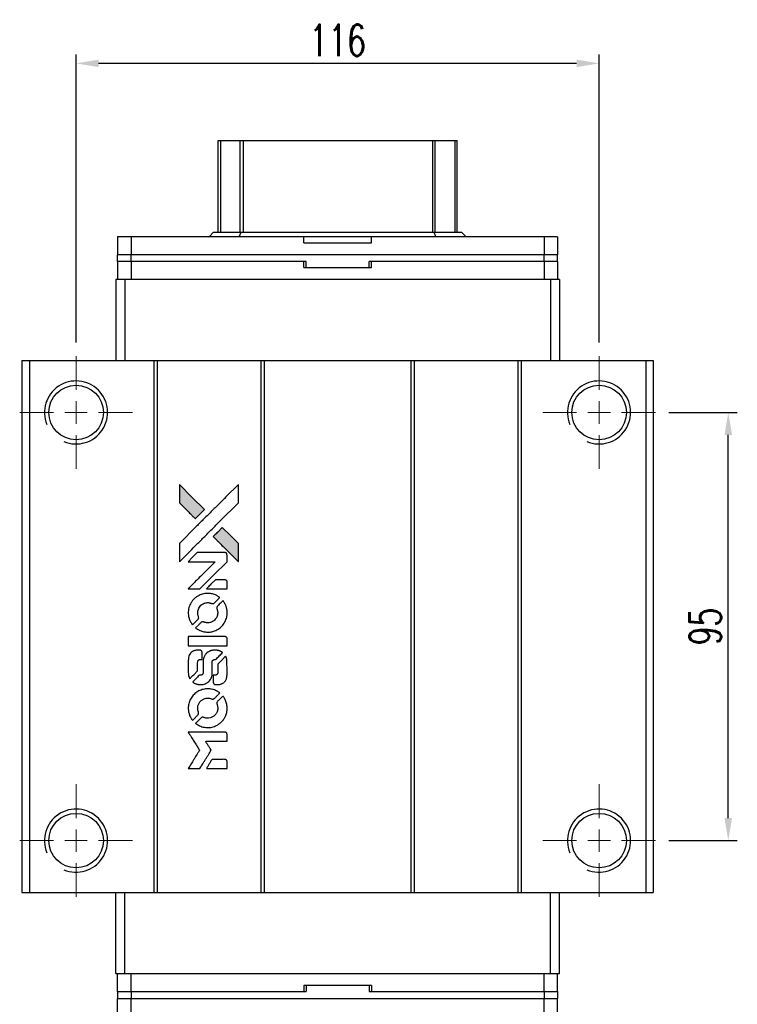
# Model space of a CAD drawing. Header units: millimetres. Extents: x 30 to 571, y 174 to 626.
# Tile 2 of 3: x 79 to 238, y 408 to 626. Entities that reach past the tile are written whole.
import ezdxf

# ---------------------------------------------------------------- set-up
doc = ezdxf.new("R2010")
doc.units = ezdxf.units.MM
doc.header["$LTSCALE"] = 10
doc.layers.add('DIM', color=4, linetype='Continuous')
doc.styles.add('DIM-7', font='SIMPLEX.shx', dxfattribs={"width": 0.7, "bigfont": 'chineset.shx'})
doc.dimstyles.new('CNS', dxfattribs={"dimtxt": 3.5, "dimasz": 2.5, "dimexe": 1, "dimexo": 1.5, "dimgap": 0.09, "dimtad": 0, "dimdsep": 46, "dimtxsty": 'DIM-7', "dimcen": 0.09, "dimclrd": 1, "dimclre": 1, "dimclrt": 4, "dimadec": 0, "dimazin": 0, "dimtfac": 1, "dimtix": 1, "dimtmove": 2, "dimatfit": 3, "dimfxl": 1, "dimtvp": 0.971429, "dimtolj": 1, "dimarcsym": 0})

# ---------------------------------------------------------------- blocks, each defined once
blk = doc.blocks.new('SW_CENTERMARKSYMBOL_0')
at = {"color": 0, "linetype": 'Continuous', "lineweight": 18}
for p, q in [((0, 5), (0, 12.5)), ((0, 0), (0, 2.5)), ((-5, 0), (-12.5, 0)), ((0, 0), (-2.5, 0)), ((0, 0), (0, -2.5)), ((0, 0), (2.5, 0)), ((5, 0), (12.5, 0)), ((0, -5), (0, -12.5))]:
    blk.add_line(p, q, dxfattribs=at)
blk = doc.blocks.new('SW_CENTERMARKSYMBOL_1')
at = {"color": 0, "linetype": 'Continuous', "lineweight": 18}
for p, q in [((0, 5), (0, 12.5)), ((0, 0), (0, 2.5)), ((-5, 0), (-12.5, 0)), ((0, 0), (-2.5, 0)), ((0, 0), (0, -2.5)), ((0, 0), (2.5, 0)), ((5, 0), (12.5, 0)), ((0, -5), (0, -12.5))]:
    blk.add_line(p, q, dxfattribs=at)
blk = doc.blocks.new('SW_CENTERMARKSYMBOL_2')
at = {"color": 0, "linetype": 'Continuous', "lineweight": 18}
for p, q in [((0, 5), (0, 12.5)), ((0, 0), (0, 2.5)), ((-5, 0), (-12.5, 0)), ((0, 0), (-2.5, 0)), ((0, 0), (0, -2.5)), ((0, 0), (2.5, 0)), ((5, 0), (12.5, 0)), ((0, -5), (0, -12.5))]:
    blk.add_line(p, q, dxfattribs=at)
blk = doc.blocks.new('SW_CENTERMARKSYMBOL_3')
at = {"color": 0, "linetype": 'Continuous', "lineweight": 18}
for p, q in [((0, 5), (0, 12.5)), ((0, 0), (0, 2.5)), ((-5, 0), (-12.5, 0)), ((0, 0), (-2.5, 0)), ((0, 0), (0, -2.5)), ((0, 0), (2.5, 0)), ((5, 0), (12.5, 0)), ((0, -5), (0, -12.5))]:
    blk.add_line(p, q, dxfattribs=at)
blk = doc.blocks.new('*D97')
at = {"layer": 'DEFPOINTS', "color": 0}
for p in [(219.68, 539.21), (235.83, 539.21), (219.68, 444.21)]:
    blk.add_point(p, dxfattribs=at)
at = {"layer": 'DIM', "color": 7, "lineweight": -2}
for p, q in [((222.68, 539.21), (237.83, 539.21)), ((235.83, 449.21), (235.83, 534.21)), ((222.68, 444.21), (237.83, 444.21))]:
    blk.add_line(p, q, dxfattribs=at)
at = {"layer": 'DIM', "color": 7}
for points in [[(235, 534.21), (236.67, 534.21), (235.83, 539.21)], [(235, 449.21), (236.67, 449.21), (235.83, 444.21)]]:
    blk.add_solid(points, dxfattribs=at)
at = {"layer": 'DIM', "color": 7, "insert": (230.73, 491.71), "char_height": 7, "attachment_point": 5, "rotation": 90, "style": 'DIM-7'}
blk.add_mtext('\\A1;95', dxfattribs=at)
blk = doc.blocks.new('*D98')
at = {"layer": 'DEFPOINTS', "color": 0}
for p in [(91.18, 616.67), (91.18, 551.71), (207.18, 551.71)]:
    blk.add_point(p, dxfattribs=at)
at = {"layer": 'DIM', "color": 7, "lineweight": -2}
for p, q in [((91.18, 554.71), (91.18, 618.67)), ((207.18, 554.71), (207.18, 618.67)), ((202.18, 616.67), (96.18, 616.67))]:
    blk.add_line(p, q, dxfattribs=at)
at = {"layer": 'DIM', "color": 7}
for points in [[(96.18, 617.5), (96.18, 615.83), (91.18, 616.67)], [(202.18, 617.5), (202.18, 615.83), (207.18, 616.67)]]:
    blk.add_solid(points, dxfattribs=at)
at = {"layer": 'DIM', "color": 7, "insert": (149.18, 621.77), "char_height": 7, "attachment_point": 5, "style": 'DIM-7'}
blk.add_mtext('\\A1;116', dxfattribs=at)
blk = doc.blocks.new('LOGO')
at = {"linetype": 'Continuous'}
h = blk.add_hatch(color=22, dxfattribs=at)
h.dxf.hatch_style = 1
h.paths.add_polyline_path([(-607.8, 1821.95), (-607.8, 1819.91), (-607.8, 1817.88), (-606.03, 1816.12, 0.000288), (-605.35, 1815.45, 0.000479), (-604.78, 1814.88, 0.000013), (-604.26, 1814.37, 0.197177), (-604.26, 1814.37, 0.197497), (-604.25, 1814.37, 0.00004), (-603.95, 1814.66, 0.000834), (-603.62, 1814.99, 0.000506), (-603.24, 1815.38), (-602.23, 1816.39), (-605.01, 1819.17)])
h.paths.add_polyline_path([(-598.27, 1812.42), (-599.28, 1811.4, 0.000476), (-599.67, 1811.02, 0.000789), (-599.99, 1810.69, 0.000035), (-600.29, 1810.39, 0.19758), (-600.29, 1810.38, 0.198396), (-600.29, 1810.38, 0.000019), (-599.88, 1809.97, 0.000582), (-599.44, 1809.53, 0.000351), (-598.91, 1809, 0.000108), (-596.67, 1806.77, 0.000692), (-595.54, 1805.64, 0.000077), (-594.75, 1804.87, 0.197527), (-594.72, 1804.85, 0.410181), (-594.71, 1804.87, 0.000493), (-594.71, 1805.28, 0.002424), (-594.7, 1805.86, 0.000529), (-594.7, 1806.85), (-594.7, 1808.85), (-596.48, 1810.63)])
at = {"color": 22}
for points in [[(-606.03, 1816.12, 0.000288), (-605.35, 1815.45, 0.000479), (-604.78, 1814.88, 0.000013), (-604.26, 1814.37, 0.197177), (-604.26, 1814.37, 0.197497), (-604.25, 1814.37, 0.00004), (-603.95, 1814.66, 0.000836), (-603.62, 1814.99, 0.000505), (-603.24, 1815.38), (-602.23, 1816.39), (-605.01, 1819.17), (-607.8, 1821.95), (-607.8, 1819.91), (-607.8, 1817.88)], [(-605.35, 1807.25, -0.000056), (-604.13, 1808.47, -0.000021), (-602.42, 1810.18, -0.000021), (-600.55, 1812.04, -0.000025), (-598.8, 1813.78), (-594.7, 1817.87), (-594.71, 1819.9), (-594.71, 1821.93), (-597.46, 1819.19, 0.000274), (-598.78, 1817.88, 0.000123), (-600.52, 1816.15, 0.000121), (-602.35, 1814.32, 0.000165), (-604.01, 1812.67), (-607.8, 1808.89), (-607.8, 1806.85), (-607.8, 1804.8)], [(-598.91, 1809, 0.000108), (-596.67, 1806.77, 0.000692), (-595.54, 1805.64, 0.000077), (-594.75, 1804.87, 0.197527), (-594.72, 1804.85, 0.410182), (-594.71, 1804.87, 0.000493), (-594.71, 1805.28, 0.002424), (-594.7, 1805.86, 0.000529), (-594.7, 1806.85), (-594.7, 1808.85), (-596.48, 1810.63), (-598.27, 1812.42), (-599.28, 1811.4, 0.000476), (-599.67, 1811.02, 0.000789), (-599.99, 1810.69, 0.000035), (-600.29, 1810.39, 0.19758), (-600.29, 1810.38, 0.198396), (-600.29, 1810.38, 0.000019), (-599.88, 1809.97, 0.000582), (-599.44, 1809.53, 0.000351)], [(-604.56, 1798.79), (-603.25, 1798.79), (-600.24, 1801.8), (-597.22, 1804.82), (-597.23, 1805.67, 0.0008), (-597.23, 1806.21, 0.010795), (-597.24, 1806.4, 0.030495), (-597.25, 1806.51, 0.080372), (-597.28, 1806.59, 0.03816), (-597.32, 1806.66, 0.041799), (-597.38, 1806.72, 0.042486), (-597.44, 1806.77, 0.042078), (-597.51, 1806.81, 0.099276), (-597.62, 1806.83, 0.003302), (-598.04, 1806.84, 0.002586), (-598.77, 1806.84, 0.000204), (-600.72, 1806.84), (-603.84, 1806.83), (-604.85, 1805.83), (-605.85, 1804.82), (-602.84, 1804.81), (-599.84, 1804.8), (-602.81, 1801.85, 0.000253), (-603.95, 1800.71, 0.000412), (-604.92, 1799.75, 0.000041), (-605.79, 1798.88, 0.041338), (-605.82, 1798.84), (-605.86, 1798.79)], [(-599.5, 1798.79), (-597.22, 1798.79), (-597.23, 1799.63), (-597.23, 1800.48), (-597.29, 1800.58, 0.03146), (-597.33, 1800.62, 0.026444), (-597.37, 1800.67, 0.026444), (-597.41, 1800.71, 0.031457), (-597.45, 1800.74), (-597.55, 1800.8), (-598.68, 1800.8), (-599.8, 1800.81), (-600.79, 1799.81, 0.000745), (-601.16, 1799.43, 0.001228), (-601.48, 1799.11, 0.000087), (-601.77, 1798.81, 0.195134), (-601.77, 1798.8, 0.412117), (-601.76, 1798.79, 0.000048), (-601.1, 1798.79, 0.00109), (-600.37, 1798.79, 0.000653)], [(-605.79, 1793.02, 0.023681), (-605.74, 1792.66, 0.022402), (-605.65, 1792.31, 0.021929), (-605.53, 1791.95, 0.020503), (-605.37, 1791.6, 0.013745), (-605.27, 1791.4, 0.009767), (-605.14, 1791.18, 0.009658), (-605.01, 1790.99, 0.027804), (-604.91, 1790.86), (-604.87, 1790.81), (-604.24, 1791.44, 0.002053), (-603.94, 1791.74, 0.006738), (-603.74, 1791.95, 0.007826), (-603.61, 1792.09, 0.063909), (-603.56, 1792.16, 0.061532), (-603.52, 1792.28, 0.068674), (-603.51, 1792.39, 0.052072), (-603.54, 1792.53, 0.019648), (-603.59, 1792.72, -0.018366), (-603.67, 1792.94, -0.0288), (-603.71, 1793.14, -0.029061), (-603.73, 1793.34, -0.019155), (-603.73, 1793.58, -0.053809), (-603.65, 1794.08, -0.058833), (-603.47, 1794.54, -0.058566), (-603.19, 1794.95, -0.052525), (-602.81, 1795.3, -0.044733), (-602.49, 1795.5, -0.040573), (-602.13, 1795.64, -0.041123), (-601.75, 1795.72, -0.04951), (-601.39, 1795.73, -0.017369), (-601.22, 1795.72, -0.024255), (-601.07, 1795.69, -0.023787), (-600.93, 1795.65, -0.015798), (-600.76, 1795.59, 0.010631), (-600.65, 1795.54, 0.033653), (-600.58, 1795.52, 0.037806), (-600.51, 1795.51, 0.016307), (-600.42, 1795.51, 0.068179), (-600.24, 1795.54, 0.095747), (-600.09, 1795.61, 0.033418), (-599.9, 1795.78, 0.002133), (-599.36, 1796.33, 0.001452), (-599.06, 1796.64, 0.012393), (-598.94, 1796.78, 0.020479), (-598.87, 1796.86, 0.344362), (-598.87, 1796.9, 0.074287), (-598.94, 1796.96, 0.005454), (-599.17, 1797.11, 0.008391), (-599.42, 1797.26, 0.017097), (-599.62, 1797.36, 0.027375), (-600.02, 1797.54, 0.02835), (-600.44, 1797.66, 0.027723), (-600.88, 1797.74, 0.023913), (-601.35, 1797.78, 0.027047), (-601.91, 1797.76, 0.031685), (-602.44, 1797.69, 0.032425), (-602.94, 1797.55, 0.031013), (-603.43, 1797.34, 0.037914), (-604.01, 1797, 0.040153), (-604.52, 1796.58, 0.039834), (-604.95, 1796.08, 0.036173), (-605.32, 1795.5, 0.040752), (-605.57, 1794.93, 0.035885), (-605.74, 1794.31, 0.035491), (-605.81, 1793.66, 0.037615)], [(-604.04, 1790.01, 0.018008), (-603.86, 1789.88, 0.009842), (-603.62, 1789.75, 0.009807), (-603.38, 1789.62, 0.015716), (-603.16, 1789.52, 0.048467), (-602.39, 1789.28, 0.045841), (-601.58, 1789.19, 0.046006), (-600.76, 1789.24, 0.049638), (-599.99, 1789.44, 0.064819), (-598.99, 1789.97, 0.06695), (-598.17, 1790.74, 0.066691), (-597.58, 1791.69, 0.063505), (-597.25, 1792.79, 0.03135), (-597.22, 1793.07, 0.010439), (-597.21, 1793.48, 0.010391), (-597.22, 1793.89, 0.032408), (-597.25, 1794.17, 0.015696), (-597.32, 1794.49, 0.018095), (-597.4, 1794.8, 0.018551), (-597.51, 1795.09, 0.018352), (-597.63, 1795.37, 0.015568), (-597.73, 1795.56, 0.009832), (-597.86, 1795.77, 0.009795), (-597.98, 1795.97, 0.023727), (-598.09, 1796.11), (-598.14, 1796.16), (-598.76, 1795.55, 0.001528), (-599.11, 1795.2, 0.010022), (-599.29, 1795.02, 0.019586), (-599.39, 1794.9, 0.061865), (-599.44, 1794.81, 0.055054), (-599.48, 1794.68, 0.061607), (-599.49, 1794.55, 0.048725), (-599.47, 1794.39, 0.020221), (-599.41, 1794.19, -0.017722), (-599.35, 1793.97, -0.02685), (-599.31, 1793.77, -0.02759), (-599.29, 1793.58, -0.020233), (-599.29, 1793.36, -0.04793), (-599.35, 1792.95, -0.048386), (-599.49, 1792.56, -0.047866), (-599.7, 1792.2, -0.044964), (-599.98, 1791.87, -0.04333), (-600.32, 1791.6, -0.050921), (-600.68, 1791.41, -0.051473), (-601.07, 1791.29, -0.0459), (-601.49, 1791.25, -0.019014), (-601.69, 1791.26, -0.024114), (-601.88, 1791.29, -0.025081), (-602.06, 1791.33, -0.023892), (-602.23, 1791.38, 0.008624), (-602.37, 1791.43, 0.026486), (-602.46, 1791.46, 0.035074), (-602.55, 1791.47, 0.02756), (-602.64, 1791.48, 0.087163), (-602.78, 1791.45, 0.073291), (-602.92, 1791.37, 0.028074), (-603.11, 1791.2, 0.002594), (-603.56, 1790.76), (-604.2, 1790.12)], [(-601.53, 1786.17), (-597.23, 1786.18), (-597.23, 1787.02), (-597.23, 1787.86), (-597.29, 1787.96, 0.071429), (-597.34, 1788.04, 0.054799), (-597.43, 1788.12, 0.053585), (-597.53, 1788.17, 0.060698), (-597.64, 1788.2, 0.033975), (-597.81, 1788.21), (-600, 1788.21, 0.000726), (-602.13, 1788.21, 0.001084), (-604, 1788.2), (-605.82, 1788.18), (-605.82, 1787.18), (-605.82, 1786.17)], [(-605.8, 1779.89, 0.018538), (-605.79, 1779.76, 0.010695), (-605.76, 1779.6, 0.01068), (-605.72, 1779.45, 0.017678), (-605.68, 1779.32, 0.013849), (-605.63, 1779.18, 0.011814), (-605.57, 1779.03, 0.004513), (-605.5, 1778.89, 0.290035), (-605.48, 1778.88, 0.196418), (-605.47, 1778.88, 0.000124), (-605.22, 1779.13, 0.001477), (-604.94, 1779.4, 0.000898), (-604.61, 1779.73), (-603.75, 1780.59), (-603.75, 1781.66, -0.001471), (-603.74, 1782.47, -0.028714), (-603.73, 1782.72, -0.097073), (-603.68, 1782.86, -0.084199), (-603.58, 1782.98, -0.042698), (-603.51, 1783.04, -0.053912), (-603.43, 1783.07, -0.051004), (-603.34, 1783.1, -0.032967), (-603.23, 1783.1, 0.00807), (-603.17, 1783.1, 0.003023), (-603.1, 1783.11, 0.002994), (-603.01, 1783.11, 0.003629), (-602.94, 1783.12), (-602.75, 1783.13), (-602.75, 1783.95, 0.001618), (-602.75, 1784.34, 0.005206), (-602.76, 1784.6, 0.00535), (-602.76, 1784.78, 0.060675), (-602.78, 1784.85, 0.048484), (-602.79, 1784.89, 0.02389), (-602.82, 1784.94, 0.022812), (-602.85, 1784.99, 0.02462), (-602.89, 1785.03, 0.061781), (-603, 1785.11, 0.080179), (-603.11, 1785.16, 0.048561), (-603.27, 1785.18, 0.010021), (-603.55, 1785.19, 0.016602), (-603.93, 1785.17, 0.031409), (-604.24, 1785.13, 0.036474), (-604.51, 1785.06, 0.03439), (-604.76, 1784.95, 0.065928), (-605.17, 1784.67, 0.069066), (-605.48, 1784.29, 0.065697), (-605.69, 1783.83, 0.051559), (-605.8, 1783.29, 0.020904), (-605.81, 1783, 0.000451), (-605.81, 1781.58, 0.000419), (-605.81, 1780.16, 0.022759)], [(-604.69, 1778.01, 0.023289), (-604.49, 1777.88, 0.026845), (-604.28, 1777.77, 0.026047), (-604.06, 1777.69, 0.019751), (-603.81, 1777.62, 0.013249), (-603.66, 1777.59, 0.025169), (-603.55, 1777.57, 0.016532), (-603.4, 1777.57, 0.002937), (-603.13, 1777.57, 0.003317), (-602.89, 1777.57, 0.011808), (-602.74, 1777.57, 0.01777), (-602.62, 1777.58, 0.021476), (-602.51, 1777.6, 0.04325), (-602.06, 1777.74, 0.045753), (-601.64, 1777.96, 0.04649), (-601.28, 1778.25, 0.047672), (-600.98, 1778.59, 0.025315), (-600.88, 1778.74, 0.015208), (-600.78, 1778.92, 0.01512), (-600.69, 1779.12, 0.022488), (-600.63, 1779.29, 0.027857), (-600.56, 1779.56, 0.034138), (-600.52, 1779.82, 0.014286), (-600.51, 1780.22, 0.00124), (-600.51, 1781.22, -0.00103), (-600.51, 1781.84, -0.002552), (-600.5, 1782.29, -0.001594), (-600.5, 1782.63, -0.047676), (-600.49, 1782.72, -0.085307), (-600.43, 1782.87, -0.097789), (-600.32, 1782.98, -0.085947), (-600.17, 1783.06, -0.051339), (-599.97, 1783.1, 0.014634), (-599.9, 1783.1, 0.015028), (-599.84, 1783.11, 0.014927), (-599.78, 1783.13, 0.059415), (-599.75, 1783.14, 0.070595), (-599.68, 1783.19, 0.00028), (-598.96, 1783.9, 0.000111), (-598.22, 1784.63, 0.200239), (-598.21, 1784.67, 0.268906), (-598.22, 1784.69, 0.001866), (-598.39, 1784.79, 0.007532), (-598.57, 1784.88, 0.017818), (-598.7, 1784.94, 0.013256), (-598.84, 1785, 0.011636), (-598.99, 1785.05, 0.011528), (-599.15, 1785.1, 0.012303), (-599.31, 1785.14, 0.0423), (-599.55, 1785.17, 0.013657), (-599.92, 1785.18, 0.013857), (-600.28, 1785.17, 0.037428), (-600.54, 1785.13, 0.014927), (-600.72, 1785.09, 0.0122), (-600.9, 1785.03, 0.012518), (-601.07, 1784.97, 0.023062), (-601.2, 1784.91, 0.065961), (-601.68, 1784.58, 0.06055), (-602.08, 1784.13, 0.059676), (-602.37, 1783.59, 0.060497), (-602.51, 1783, 0.025683), (-602.52, 1782.88, 0.001528), (-602.53, 1782.5, 0.002124), (-602.53, 1782.01, 0.001173), (-602.53, 1781.43, -0.000809), (-602.53, 1780.39, -0.017164), (-602.55, 1780.09, -0.063931), (-602.58, 1779.93, -0.108429), (-602.65, 1779.81, -0.052941), (-602.73, 1779.74, -0.063675), (-602.81, 1779.7, -0.050562), (-602.92, 1779.67, -0.020337), (-603.07, 1779.66, 0.009897), (-603.17, 1779.65, 0.016482), (-603.24, 1779.64, 0.019019), (-603.31, 1779.63, 0.06043), (-603.35, 1779.61, 0.076267), (-603.44, 1779.55, 0.00054), (-604.1, 1778.87, 0.000307), (-604.78, 1778.18, 0.142594), (-604.81, 1778.13, 0.232419), (-604.81, 1778.11, 0.022995), (-604.78, 1778.08, 0.024627), (-604.74, 1778.05, 0.015407)], [(-600.25, 1777.9, 0.065483), (-600.2, 1777.8, 0.053271), (-600.12, 1777.71, 0.052018), (-600.03, 1777.63, 0.0556), (-599.92, 1777.58, 0.036839), (-599.85, 1777.56, 0.026922), (-599.77, 1777.55, 0.016905), (-599.67, 1777.55, 0.004317), (-599.49, 1777.55, 0.016369), (-599.12, 1777.56, 0.029936), (-598.82, 1777.6, 0.03418), (-598.55, 1777.67, 0.031327), (-598.29, 1777.78, 0.046935), (-597.97, 1777.97, 0.054053), (-597.71, 1778.21, 0.053701), (-597.51, 1778.5, 0.045364), (-597.36, 1778.85, 0.032479), (-597.28, 1779.16, 0.03386), (-597.24, 1779.47, 0.013578), (-597.23, 1779.96, 0.001155), (-597.23, 1781.21, 0.000413), (-597.24, 1782.29, 0.005008), (-597.24, 1782.7, 0.013199), (-597.25, 1782.94, 0.033956), (-597.28, 1783.1, 0.013909), (-597.32, 1783.28, 0.010864), (-597.38, 1783.46, 0.010938), (-597.44, 1783.63, 0.028702), (-597.49, 1783.75), (-597.53, 1783.84), (-598.41, 1782.98), (-599.29, 1782.11), (-599.29, 1781.1, -0.001504), (-599.29, 1780.67, -0.00328), (-599.29, 1780.34, -0.001901), (-599.3, 1780.08, -0.061333), (-599.31, 1780.01, -0.063621), (-599.35, 1779.93, -0.048633), (-599.41, 1779.84, -0.046769), (-599.48, 1779.77, -0.047961), (-599.58, 1779.71, -0.02678), (-599.65, 1779.67, -0.050957), (-599.72, 1779.66, -0.029398), (-599.81, 1779.65, -0.00401), (-599.99, 1779.64), (-600.29, 1779.63), (-600.29, 1778.82, 0.001061), (-600.29, 1778.33, 0.009147), (-600.28, 1778.12, 0.020721), (-600.27, 1777.99, 0.051619)], [(-605.79, 1771.86, 0.024131), (-605.74, 1771.49, 0.022344), (-605.64, 1771.12, 0.021883), (-605.52, 1770.75, 0.020884), (-605.36, 1770.39, 0.010669), (-605.25, 1770.18, 0.010389), (-605.13, 1769.98, 0.010913), (-605.01, 1769.8, 0.022227), (-604.92, 1769.66), (-604.88, 1769.61), (-604.24, 1770.26, 0.002452), (-603.99, 1770.52, 0.003628), (-603.77, 1770.74, 0.001662), (-603.59, 1770.94, 0.070159), (-603.56, 1770.99, 0.047671), (-603.55, 1771.02, 0.018624), (-603.53, 1771.08, 0.017921), (-603.52, 1771.14, 0.018804), (-603.52, 1771.2, 0.018255), (-603.52, 1771.28, 0.041312), (-603.52, 1771.34, 0.037164), (-603.54, 1771.4, 0.012342), (-603.57, 1771.49, -0.015101), (-603.65, 1771.71, -0.035998), (-603.7, 1771.88, -0.033244), (-603.72, 1772.06, -0.011249), (-603.72, 1772.32, -0.004059), (-603.72, 1772.53, -0.019693), (-603.71, 1772.65, -0.027943), (-603.7, 1772.75, -0.014411), (-603.67, 1772.87, -0.033089), (-603.57, 1773.16, -0.033887), (-603.43, 1773.44, -0.034021), (-603.26, 1773.69, -0.033942), (-603.06, 1773.91, -0.02816), (-602.82, 1774.12, -0.035032), (-602.58, 1774.27, -0.035269), (-602.33, 1774.4, -0.029196), (-602.04, 1774.49, -0.037862), (-601.7, 1774.55, -0.043657), (-601.38, 1774.56, -0.043064), (-601.06, 1774.51, -0.035184), (-600.73, 1774.4, 0.033699), (-600.57, 1774.35, 0.052815), (-600.43, 1774.33, 0.059167), (-600.3, 1774.34, 0.058972), (-600.17, 1774.38, 0.059208), (-600.08, 1774.44, 0.021125), (-599.95, 1774.55, 0.008691), (-599.75, 1774.74, 0.000851), (-599.28, 1775.23, 0.001873), (-599.04, 1775.47, 0.013884), (-598.92, 1775.6, 0.022355), (-598.86, 1775.67, 0.341453), (-598.87, 1775.7, 0.073011), (-598.93, 1775.76, 0.004587), (-599.16, 1775.91, 0.00748), (-599.4, 1776.06, 0.016837), (-599.58, 1776.16, 0.028606), (-600.03, 1776.36, 0.031352), (-600.48, 1776.49, 0.031004), (-600.96, 1776.57, 0.0268), (-601.46, 1776.6, 0.026698), (-601.99, 1776.57, 0.03002), (-602.5, 1776.49, 0.030357), (-602.99, 1776.34, 0.028554), (-603.46, 1776.14, 0.062944), (-604.35, 1775.55, 0.062206), (-605.06, 1774.76, 0.062448), (-605.56, 1773.81, 0.064355), (-605.8, 1772.79, 0.017377), (-605.81, 1772.59, 0.008369), (-605.81, 1772.32, 0.008367), (-605.81, 1772.06, 0.01757)], [(-604.05, 1768.83, 0.064158), (-603.05, 1768.3, 0.06356), (-601.95, 1768.03, 0.064004), (-600.83, 1768.06, 0.066747), (-599.76, 1768.36, 0.04321), (-599.1, 1768.73, 0.044737), (-598.51, 1769.2, 0.044901), (-598.02, 1769.76, 0.044184), (-597.64, 1770.41, 0.026293), (-597.43, 1770.9, 0.033344), (-597.3, 1771.37, 0.033227), (-597.22, 1771.86, 0.025815), (-597.21, 1772.4, 0.023119), (-597.25, 1772.91, 0.031044), (-597.33, 1773.37, 0.031337), (-597.47, 1773.81, 0.024258), (-597.67, 1774.27, 0.015622), (-597.76, 1774.43, 0.008495), (-597.88, 1774.63, 0.008415), (-598, 1774.81, 0.020814), (-598.09, 1774.94), (-598.14, 1775), (-598.76, 1774.38, 0.002843), (-599.23, 1773.92, 0.033917), (-599.39, 1773.73, 0.087906), (-599.46, 1773.58, 0.073302), (-599.49, 1773.42, 0.022047), (-599.48, 1773.33, 0.026465), (-599.47, 1773.26, 0.022233), (-599.45, 1773.17, 0.009985), (-599.42, 1773.06, -0.039011), (-599.32, 1772.66, -0.044398), (-599.29, 1772.27, -0.045096), (-599.33, 1771.89, -0.04265), (-599.43, 1771.51, -0.071154), (-599.73, 1770.97, -0.068827), (-600.17, 1770.53, -0.068713), (-600.71, 1770.23, -0.070507), (-601.3, 1770.08, -0.028605), (-601.56, 1770.07, -0.031418), (-601.81, 1770.1, -0.031044), (-602.05, 1770.15, -0.02668), (-602.3, 1770.23, 0.038913), (-602.45, 1770.28, 0.043732), (-602.6, 1770.3, 0.047754), (-602.73, 1770.29, 0.075756), (-602.84, 1770.26, 0.07294), (-602.9, 1770.22, 0.003456), (-603.07, 1770.06, 0.005023), (-603.29, 1769.85, 0.002422), (-603.56, 1769.59, 0.000819), (-603.8, 1769.34, 0.001349), (-604.01, 1769.14, 0.0001), (-604.19, 1768.95, 0.205335), (-604.19, 1768.94, 0.219821), (-604.19, 1768.94, 0.002494), (-604.15, 1768.9, 0.007089), (-604.1, 1768.87, 0.004494)], [(-604.54, 1758.93), (-603.24, 1758.93), (-603.02, 1759.28, -0.000297), (-602.89, 1759.5, -0.000037), (-602.6, 1759.98, -0.000043), (-602.25, 1760.54, -0.000036), (-601.88, 1761.14, 0.000044), (-601.52, 1761.73, 0.000063), (-601.2, 1762.25, 0.000035), (-600.93, 1762.69, 0.0009), (-600.86, 1762.82), (-600.75, 1762.99), (-600.89, 1763.22, 0.001175), (-600.97, 1763.35, 0.000208), (-601.13, 1763.59, 0.000225), (-601.31, 1763.88, 0.000203), (-601.49, 1764.18, -0.000711), (-601.67, 1764.46, -0.001119), (-601.82, 1764.71, -0.000263), (-601.95, 1764.92, -0.04589), (-601.96, 1764.94, -0.519312), (-601.95, 1764.97, -0.001914), (-601.6, 1764.97, -0.003124), (-601.03, 1764.98, -0.000285), (-599.6, 1764.98), (-597.22, 1764.98), (-597.22, 1765.81, 0.001727), (-597.23, 1766.4, 0.025279), (-597.24, 1766.61, 0.073886), (-597.27, 1766.73, 0.07426), (-597.34, 1766.84, 0.03264), (-597.36, 1766.87, 0.01784), (-597.4, 1766.9, 0.017712), (-597.44, 1766.92, 0.026854), (-597.47, 1766.95), (-597.55, 1766.99), (-601.7, 1766.99), (-605.84, 1767), (-605.81, 1766.95, -0.004595), (-605.79, 1766.92, -0.00016), (-605.71, 1766.8, -0.000298), (-605.62, 1766.65, -0.000208), (-605.52, 1766.48, 0.000986), (-605.21, 1765.99, 0.00025), (-604.71, 1765.18, 0.000268), (-604.17, 1764.33, 0.000436), (-603.72, 1763.61, -0.002932), (-603.57, 1763.37, -0.004718), (-603.45, 1763.16, -0.001113), (-603.34, 1762.98, -0.227179), (-603.34, 1762.96, -0.045982), (-603.35, 1762.94, -0.000145), (-603.5, 1762.7, -0.000825), (-603.67, 1762.43, -0.000517), (-603.87, 1762.11, 0.000056), (-604.55, 1761.01, 0.000289), (-604.92, 1760.41, 0.000481), (-605.2, 1759.96, 0.000418), (-605.49, 1759.48), (-605.83, 1758.93)], [(-599.51, 1758.93), (-597.22, 1758.93), (-597.22, 1759.76, 0.000842), (-597.23, 1760.29, 0.010591), (-597.23, 1760.49, 0.028995), (-597.24, 1760.6, 0.069543), (-597.27, 1760.68, 0.051063), (-597.31, 1760.75, 0.039932), (-597.37, 1760.82, 0.039414), (-597.45, 1760.88, 0.045845), (-597.52, 1760.93, 0.094811), (-597.6, 1760.95, 0.007124), (-597.83, 1760.96, 0.004713), (-598.21, 1760.96, 0.000534), (-599.08, 1760.96), (-600.56, 1760.96), (-600.69, 1760.75, 0.000828), (-601.06, 1760.14, 0.000879), (-601.43, 1759.54, 0.000048), (-601.79, 1758.95, 0.137596), (-601.79, 1758.94, 0.413028), (-601.79, 1758.93, 0.000016), (-601.12, 1758.93, 0.000623), (-600.38, 1758.93, 0.000374)]]:
    blk.add_lwpolyline(points, format="xyb", close=True, dxfattribs=at)

msp = doc.modelspace()

# ---------------------------------------------------------------- linework, layer by layer
at = {"color": 7, "linetype": 'Continuous', "lineweight": 25}
for p, q in [((122.676, 579.205), (122.676, 599.551)), ((122.676, 599.551), (123.319, 599.551)), ((123.319, 599.551), (127.543, 599.551)), ((123.319, 579.205), (123.319, 599.551)), ((127.543, 599.551), (128.291, 599.551)), ((127.543, 579.205), (127.543, 599.551)), ((128.291, 599.551), (170.298, 599.551)), ((128.291, 579.205), (128.291, 599.551)), ((170.298, 599.551), (170.797, 599.551)), ((170.298, 579.205), (170.298, 599.551)), ((170.797, 599.551), (175.228, 599.551)), ((170.797, 579.205), (170.797, 599.551)), ((175.228, 599.551), (175.676, 599.551)), ((175.228, 579.205), (175.228, 599.551)), ((175.676, 579.205), (175.676, 599.551)), ((120.676, 578.205), (121.676, 579.205)), ((121.676, 579.205), (127.762, 579.205)), ((127.347, 578.205), (127.762, 579.205)), ((127.762, 579.205), (170.589, 579.205)), ((171.004, 578.205), (170.589, 579.205)), ((170.589, 579.205), (176.676, 579.205)), ((177.676, 578.205), (176.676, 579.205)), ((100.376, 578.205), (100.376, 574.205)), ((103.376, 578.205), (100.376, 578.205)), ((103.376, 578.205), (103.376, 574.205)), ((141.676, 578.205), (103.376, 578.205)), ((120.649, 578.205), (120.742, 578.271)), ((141.676, 576.855), (141.676, 578.205)), ((156.676, 578.205), (141.676, 578.205)), ((141.676, 576.855), (156.676, 576.855)), ((156.676, 576.855), (156.676, 578.205)), ((194.976, 578.205), (156.676, 578.205)), ((177.611, 578.271), (177.703, 578.205)), ((194.976, 578.205), (194.976, 574.205)), ((197.976, 578.205), (194.976, 578.205)), ((197.976, 578.205), (197.976, 574.205)), ((103.376, 574.205), (100.376, 574.205)), ((100.376, 572.705), (100.376, 574.205)), ((103.376, 574.205), (100.376, 574.205)), ((100.376, 572.705), (100.376, 568.705)), ((103.376, 572.705), (100.376, 572.705)), ((103.376, 572.705), (100.376, 572.705)), ((194.976, 574.205), (103.376, 574.205)), ((103.376, 572.705), (103.376, 574.205)), ((194.976, 574.205), (103.376, 574.205)), ((103.376, 572.705), (103.376, 568.705)), ((141.676, 572.705), (103.376, 572.705)), ((142.176, 572.705), (103.376, 572.705)), ((141.676, 571.355), (141.676, 572.705)), ((142.176, 571.305), (142.176, 572.705)), ((142.176, 571.355), (142.176, 572.705)), ((194.976, 572.705), (156.176, 572.705)), ((156.176, 571.305), (156.176, 572.705)), ((156.176, 571.355), (156.176, 572.705)), ((156.676, 571.355), (156.676, 572.705)), ((194.976, 572.705), (156.676, 572.705)), ((197.976, 574.205), (194.976, 574.205)), ((194.976, 572.705), (194.976, 574.205)), ((197.976, 574.205), (194.976, 574.205)), ((194.976, 572.705), (194.976, 568.705)), ((197.976, 572.705), (194.976, 572.705)), ((197.976, 572.705), (194.976, 572.705)), ((197.976, 572.705), (197.976, 574.205)), ((197.976, 572.705), (197.976, 568.705)), ((141.676, 571.355), (156.676, 571.355)), ((156.176, 571.305), (142.176, 571.305)), ((99.976, 568.705), (99.976, 550.705)), ((101.976, 568.705), (99.976, 568.705)), ((101.976, 568.705), (101.976, 550.705)), ((196.377, 568.705), (101.976, 568.705)), ((196.377, 568.705), (196.377, 550.705)), ((198.376, 568.705), (196.377, 568.705)), ((198.376, 568.705), (198.376, 550.705)), ((79.176, 550.705), (79.176, 432.705)), ((79.176, 550.705), (80.828, 550.705)), ((80.828, 550.705), (80.828, 432.705)), ((80.828, 550.705), (108.426, 550.705)), ((108.426, 550.705), (108.426, 432.705)), ((108.426, 550.705), (109.176, 550.705)), ((109.176, 550.705), (109.176, 432.705)), ((109.176, 550.705), (132.176, 550.705)), ((132.176, 550.705), (132.176, 432.705)), ((132.176, 550.705), (132.926, 550.705)), ((132.926, 550.705), (132.926, 432.705)), ((132.926, 550.705), (165.426, 550.705)), ((165.426, 550.705), (165.426, 432.705)), ((165.426, 550.705), (166.176, 550.705)), ((166.176, 550.705), (166.176, 432.705)), ((166.176, 550.705), (189.176, 550.705)), ((189.176, 550.705), (189.176, 432.705)), ((189.176, 550.705), (189.926, 550.705)), ((189.926, 550.705), (189.926, 432.705)), ((189.926, 550.705), (217.526, 550.705)), ((217.526, 550.705), (217.526, 432.705)), ((217.526, 550.705), (219.176, 550.705)), ((219.176, 550.705), (219.176, 432.705)), ((79.176, 432.705), (80.828, 432.705)), ((80.828, 432.705), (108.426, 432.705)), ((99.976, 414.705), (99.976, 432.705)), ((101.976, 414.705), (101.976, 432.705)), ((108.426, 432.705), (109.176, 432.705)), ((109.176, 432.705), (132.176, 432.705)), ((132.176, 432.705), (132.926, 432.705)), ((132.926, 432.705), (165.426, 432.705)), ((165.426, 432.705), (166.176, 432.705)), ((166.176, 432.705), (189.176, 432.705)), ((189.176, 432.705), (189.926, 432.705)), ((189.926, 432.705), (217.526, 432.705)), ((196.377, 414.705), (196.377, 432.705)), ((198.376, 414.705), (198.376, 432.705)), ((217.526, 432.705), (219.176, 432.705)), ((99.976, 414.705), (101.976, 414.705)), ((100.376, 410.705), (100.376, 414.705)), ((101.976, 414.705), (196.377, 414.705)), ((103.376, 410.705), (103.376, 414.705)), ((194.976, 410.705), (194.976, 414.705)), ((196.377, 414.705), (198.376, 414.705)), ((197.976, 410.705), (197.976, 414.705)), ((156.676, 412.055), (141.676, 412.055)), ((141.676, 412.055), (141.676, 410.705)), ((142.176, 412.105), (142.176, 410.705)), ((142.176, 412.105), (156.176, 412.105)), ((142.176, 412.055), (142.176, 410.705)), ((156.176, 412.105), (156.176, 410.705)), ((156.176, 412.055), (156.176, 410.705)), ((156.676, 412.055), (156.676, 410.705)), ((100.376, 410.705), (103.376, 410.705)), ((100.376, 410.705), (100.376, 409.205)), ((100.376, 410.705), (103.376, 410.705)), ((100.376, 405.205), (100.376, 409.205)), ((100.376, 409.205), (103.376, 409.205)), ((100.376, 409.205), (103.376, 409.205)), ((103.376, 410.705), (141.676, 410.705)), ((103.376, 410.705), (103.376, 409.205)), ((103.376, 410.705), (142.176, 410.705)), ((103.376, 405.205), (103.376, 409.205)), ((103.376, 409.205), (194.976, 409.205)), ((103.376, 409.205), (194.976, 409.205)), ((156.176, 410.705), (194.976, 410.705)), ((156.676, 410.705), (194.976, 410.705)), ((194.976, 410.705), (197.976, 410.705)), ((194.976, 410.705), (194.976, 409.205)), ((194.976, 410.705), (197.976, 410.705)), ((194.976, 405.205), (194.976, 409.205)), ((194.976, 409.205), (197.976, 409.205)), ((194.976, 409.205), (197.976, 409.205)), ((197.976, 410.705), (197.976, 409.205)), ((197.976, 405.205), (197.976, 409.205))]:
    msp.add_line(p, q, dxfattribs=at)
for centre in [(91.176, 539.205), (207.176, 539.205), (91.176, 444.205), (207.176, 444.205)]:
    msp.add_circle(centre, 6.05, dxfattribs=at)
for centre in [(91.176, 539.205), (207.176, 539.205), (91.176, 444.205), (207.176, 444.205)]:
    msp.add_arc(centre, 7, 247.5, 202.5)

# ---------------------------------------------------------------- block references
at = {"color": 7, "linetype": 'Continuous', "lineweight": 0}
for name, p in [('SW_CENTERMARKSYMBOL_0', (91.176, 539.205)), ('SW_CENTERMARKSYMBOL_2', (207.176, 539.205)), ('SW_CENTERMARKSYMBOL_1', (91.176, 444.205)), ('SW_CENTERMARKSYMBOL_3', (207.176, 444.205))]:
    msp.add_blockref(name, p, dxfattribs=at)
at = {"layer": 'DIM'}
msp.add_blockref('LOGO', (721.887, -1298.722), dxfattribs=at)

# ---------------------------------------------------------------- dimensions: what is measured, and where the dimension line sits
at = {"layer": 'DIM', "color": 0}
dim = msp.add_linear_dim(base=(91.176, 616.668), p1=(207.176, 551.705), p2=(91.176, 551.705), dimstyle='CNS', override={"dimscale": 2, "dimgap": 0.8, "dimtad": 1, "dimclrd": 7, "dimclre": 7, "dimclrt": 7, "dimadec": 2, "dimazin": 2, "dimtmove": 1}, dxfattribs=at)
dim.commit()
dim.dimension.update_dxf_attribs({"geometry": '*D98', "text_midpoint": (149.176, 621.768)})
dim = msp.add_linear_dim(base=(235.834, 539.205), p1=(219.676, 444.205), p2=(219.676, 539.205), angle=90, dimstyle='CNS', override={"dimscale": 2, "dimgap": 0.8, "dimtad": 1, "dimclrd": 7, "dimclre": 7, "dimclrt": 7, "dimadec": 2, "dimazin": 2, "dimtmove": 1}, dxfattribs=at)
dim.commit()
dim.dimension.update_dxf_attribs({"geometry": '*D97', "text_midpoint": (230.734, 491.705)})

doc.saveas('drawing.dxf')
